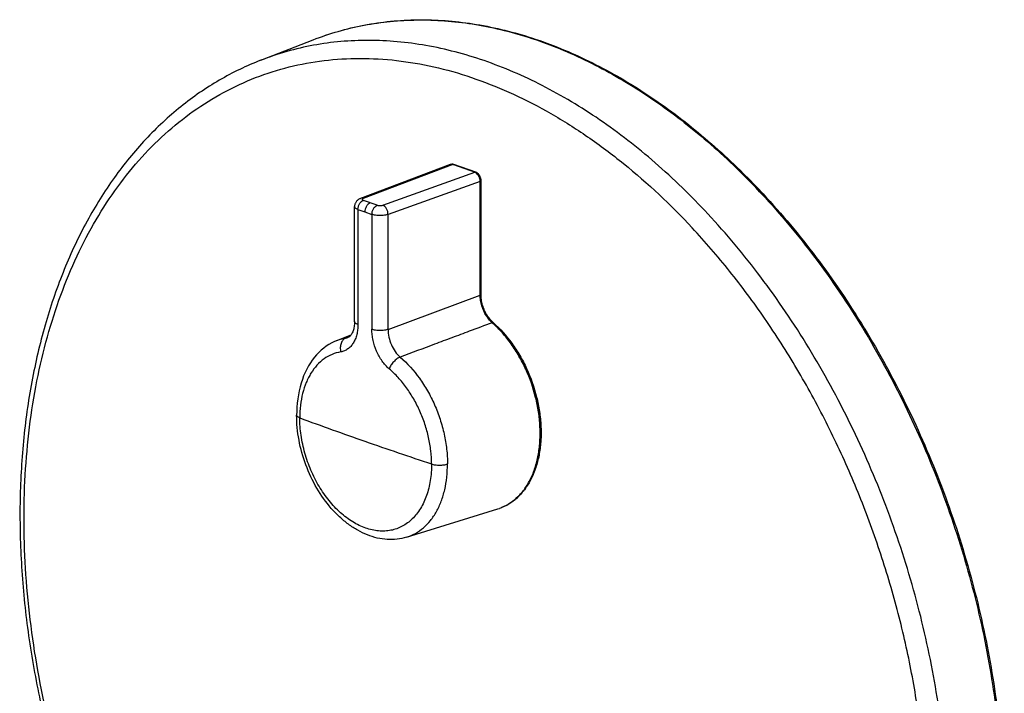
# Model space of a CAD drawing. Header units: millimetres. Extents: x -123 to 288, y 11 to 561.
# Tile 2 of 4: x -115 to 13, y 145 to 232. Entities that reach past the tile are written whole.
import ezdxf

# ---------------------------------------------------------------- set-up
doc = ezdxf.new("R2010")
doc.units = ezdxf.units.MM
doc.header["$LTSCALE"] = 23.1
doc.layers.get('0').update_dxf_attribs({"linetype": 'CONTINUOUS'})

msp = doc.modelspace()

# ---------------------------------------------------------------- linework, layer by layer
at = {"color": 7, "linetype": 'CONTINUOUS'}
for p, q in [((-83.59, 226.75), (-76.8, 229.4)), ((-58.7, 213.25), (-58.73, 213.25)), ((-58.64, 213.24), (-58.7, 213.25)), ((-58.59, 213.23), (-58.64, 213.24)), ((-59.02, 213.2), (-70.66, 208.81)), ((-58.94, 213.23), (-58.99, 213.21)), ((-55.85, 212.21), (-58.68, 213.2)), ((-58.55, 213.21), (-58.59, 213.23)), ((-55.73, 212.23), (-58.55, 213.21)), ((-55.68, 212.21), (-55.73, 212.23)), ((-55.15, 196.27), (-55.15, 211.03)), ((-55.03, 196.34), (-55.03, 211.1)), ((-71.44, 192.83), (-71.44, 207.75)), ((-71, 207.38), (-70.1, 207.06)), ((-70.1, 207.06), (-69.19, 206.75)), ((-55.03, 196.24), (-55.03, 196.34)), ((-54.25, 193.64), (-54.31, 193.74)), ((-54.04, 193.35), (-54.1, 193.43)), ((-54.03, 193.34), (-54.03, 193.34)), ((-53.55, 192.69), (-53.59, 192.68)), ((-73.72, 190.38), (-71.9, 191.09)), ((-72.29, 190.78), (-72.29, 190.78)), ((-78.95, 180.69), (-78.95, 180.69)), ((-52.85, 168.53), (-52.64, 168.59)), ((-64.69, 164.85), (-52.85, 168.53))]:
    msp.add_line(p, q, dxfattribs=at)
at = {"color": 9, "linetype": 'CONTINUOUS'}
for p, q in [((-58.68, 213.2), (-70.31, 208.81)), ((-67.79, 207.93), (-55.85, 212.21)), ((-58.68, 213.2), (-58.63, 213.21)), ((-58.63, 213.21), (-55.81, 212.22)), ((-55.76, 212.23), (-58.58, 213.22)), ((-55.81, 212.22), (-55.85, 212.21)), ((-55.15, 211.03), (-67.09, 206.75)), ((-55.15, 211.03), (-55.1, 211.04)), ((-55.1, 211.04), (-55.1, 196.28)), ((-55.06, 196.31), (-55.06, 211.06)), ((-68.5, 207.93), (-70.3, 208.56)), ((-71, 207.38), (-71, 192.46)), ((-69.19, 206.75), (-69.19, 191.83)), ((-67.09, 191.82), (-67.09, 206.75)), ((-67.09, 191.82), (-55.15, 196.27)), ((-55.1, 196.28), (-55.15, 196.27)), ((-72.58, 190.7), (-72.11, 190.88))]:
    msp.add_line(p, q, dxfattribs=at)
at = {"color": 7, "linetype": 'CONTINUOUS'}
for points in [[(-55.03, 211.1), (-55.04, 211.19), (-55.04, 211.27), (-55.06, 211.35), (-55.07, 211.43), (-55.1, 211.5), (-55.13, 211.58), (-55.16, 211.66), (-55.2, 211.73), (-55.24, 211.8), (-55.28, 211.87), (-55.33, 211.93), (-55.38, 211.99), (-55.44, 212.05), (-55.5, 212.1), (-55.56, 212.14), (-55.62, 212.18), (-55.68, 212.21)], [(-70.66, 208.81), (-70.73, 208.78), (-70.8, 208.75), (-70.87, 208.71), (-70.94, 208.67), (-71.01, 208.62), (-71.07, 208.56), (-71.13, 208.5), (-71.19, 208.44), (-71.24, 208.37), (-71.29, 208.3), (-71.33, 208.22), (-71.37, 208.14), (-71.39, 208.06), (-71.41, 207.98), (-71.43, 207.9), (-71.44, 207.82), (-71.44, 207.75)], [(-54.31, 193.74), (-54.4, 193.9), (-54.48, 194.07), (-54.57, 194.24), (-54.64, 194.42), (-54.71, 194.6), (-54.77, 194.78), (-54.83, 194.96), (-54.88, 195.14), (-54.92, 195.33), (-54.96, 195.51), (-54.99, 195.7), (-55.01, 195.88), (-55.02, 196.06), (-55.03, 196.24)], [(-71.44, 192.83), (-71.44, 192.68), (-71.45, 192.51), (-71.47, 192.34), (-71.49, 192.18), (-71.52, 192.03), (-71.55, 191.88), (-71.59, 191.74), (-71.63, 191.61), (-71.68, 191.49), (-71.73, 191.38), (-71.78, 191.28), (-71.84, 191.18), (-71.9, 191.1), (-71.96, 191.02), (-72.02, 190.96), (-72.08, 190.9), (-72.14, 190.86), (-72.2, 190.82), (-72.26, 190.79), (-72.29, 190.78)], [(-54.1, 193.43), (-54.12, 193.46), (-54.14, 193.48), (-54.15, 193.5), (-54.16, 193.51), (-54.17, 193.53), (-54.18, 193.54), (-54.19, 193.56), (-54.2, 193.58), (-54.22, 193.6), (-54.23, 193.61), (-54.24, 193.63), (-54.25, 193.64)], [(-54.03, 193.34), (-54.03, 193.34), (-54.04, 193.35)], [(-73.7, 190.38), (-74.04, 190.24), (-74.4, 190.07), (-74.76, 189.86), (-75.1, 189.64), (-75.44, 189.39), (-75.76, 189.13), (-76.07, 188.84), (-76.37, 188.53), (-76.65, 188.2), (-76.92, 187.84), (-77.17, 187.47), (-77.41, 187.08), (-77.64, 186.67), (-77.85, 186.24), (-78.04, 185.79), (-78.21, 185.33), (-78.37, 184.85), (-78.51, 184.35), (-78.63, 183.85), (-78.73, 183.33), (-78.81, 182.8), (-78.87, 182.26), (-78.92, 181.72), (-78.94, 181.17), (-78.95, 180.69)]]:
    msp.add_lwpolyline(points, dxfattribs=at)
at = {"color": 9, "linetype": 'CONTINUOUS'}
for centre, radius, start, end in [((-58.76, 212.76), 0.494, 86.0634, 86.894), ((-58.76, 212.74), 0.507, 82.2554, 86.0491), ((-58.76, 212.73), 0.522, 81.4893, 82.2686), ((-58.77, 212.7), 0.548, 76.0856, 81.4507), ((-58.82, 212.8), 0.442, 101.218, 106.6302), ((-58.78, 212.66), 0.597, 70.6574, 76.0807), ((-55.76, 212.06), 0.175, 103.8342, 106.8887), ((-55.76, 212.09), 0.144, 87.5046, 94.4215), ((-55.97, 211.63), 0.64, 68.0709, 70.6934), ((-56.32, 211.06), 1.26, 0.0153, 3.3106), ((-88.1, 144.77), 94.87, 42.952, 44.7205), ((-53.51, 194.13), 0.912, 212.0034, 213.7981), ((-71.59, 184.93), 5.85, 99.7573, 111.2247), ((-72.84, 192.18), 1.51, 279.8064, 291.3519), ((123.66, 730.65), 586.29, 249.82529, 250.70146), ((134.88, 762.81), 620.35, 250.70529, 251.54913)]:
    msp.add_arc(centre, radius, start, end, dxfattribs=at)
at = {"color": 7, "linetype": 'CONTINUOUS'}
for centre, radius, start, end in [((-58.86, 212.79), 0.439, 106.6757, 110.6616), ((-58.86, 212.78), 0.45, 94.5458, 106.6054), ((-58.77, 212.64), 0.608, 103.3311, 106.641), ((-58.86, 212.68), 0.55, 76.8676, 81.9713), ((-58.87, 212.63), 0.6, 70.6256, 76.8471), ((-87.78, 144.87), 94.72, 42.9514, 44.8153), ((-50.32, 196.15), 4.78, 212.4874, 212.7895), ((-50.47, 196.04), 4.59, 212.7518, 217.2345), ((-50.26, 196.17), 4.79, 212.3377, 212.76), ((-50.38, 196.09), 4.66, 212.7493, 216.9998), ((-50.55, 195.96), 4.44, 217.0358, 217.7134), ((-62.86, 182.12), 14.05, 48.2804, 48.736), ((-62.85, 182.11), 14.1, 48.3236, 48.6905), ((-51.01, 195.44), 3.68, 226.8868, 227.2326), ((-51.06, 195.38), 3.6, 227.2286, 228.6433), ((-54.67, 174.39), 6.13, 289.2701, 289.6844), ((-54.67, 174.39), 6.14, 289.685, 292.0303), ((-54.67, 174.4), 6.15, 292.03, 292.7193)]:
    msp.add_arc(centre, radius, start, end, dxfattribs=at)
for points, knots in [([(-76.8, 229.4), (-75.73, 229.82), (-73.56, 230.55), (-70.2, 231.36), (-66.75, 231.86), (-63.24, 232.05), (-59.68, 231.94), (-54.81, 231.38), (-48.64, 229.9), (-41.32, 226.96), (-34.11, 222.9), (-27.1, 217.76), (-22.73, 213.77), (-20.59, 211.62)], [0, 0, 0, 0, 0.055057, 0.110268, 0.165877, 0.222119, 0.279211, 0.337349, 0.457336, 0.583221, 0.715588, 0.854591, 1, 1, 1, 1]), ([(-83.59, 226.75), (-84.51, 226.39), (-86.35, 225.6), (-89, 224.19), (-91.56, 222.57), (-94.84, 220.12), (-98.68, 216.54), (-102.75, 211.54), (-106.28, 205.86), (-109.23, 199.57), (-111.59, 192.74), (-113.33, 185.43), (-114.45, 177.73), (-114.92, 169.71), (-114.75, 161.46), (-113.95, 153.05), (-112.51, 144.59), (-109.77, 133.33), (-106.84, 125.08), (-104.52, 119.75)], [0, 0, 0, 0, 0.024831, 0.049769, 0.074882, 0.10024, 0.151909, 0.205256, 0.26063, 0.318264, 0.378275, 0.440672, 0.505367, 0.572182, 0.640866, 0.711111, 0.782557, 0.854814, 1, 1, 1, 1]), ([(-58.79, 213.23), (-58.79, 213.23), (-58.83, 213.23), (-58.87, 213.23), (-58.89, 213.23)], [0, 0, 0, 0, 0.254587, 1, 1, 1, 1]), ([(-55.69, 212.13), (-55.7, 212.14), (-55.75, 212.17), (-55.81, 212.2), (-55.85, 212.21)], [0, 0, 0, 0, 0.2596, 1, 1, 1, 1]), ([(-55.15, 211.03), (-55.15, 211.13), (-55.17, 211.35), (-55.29, 211.66), (-55.46, 211.93), (-55.61, 212.07), (-55.69, 212.13)], [0, 0, 0, 0, 0.254428, 0.51619, 0.769269, 1, 1, 1, 1]), ([(-69.4, 208.24), (-69.5, 208.21), (-69.69, 208.08), (-69.91, 207.79), (-70.06, 207.44), (-70.1, 207.19), (-70.1, 207.06)], [0, 0, 0, 0, 0.219312, 0.47052, 0.738052, 1, 1, 1, 1]), ([(-18.46, 209.4), (-16.02, 206.78), (-11.35, 201.18), (-5.15, 192), (0.28, 182.04), (4.84, 171.5), (8.44, 160.56), (11.02, 149.41), (12.54, 138.27), (12.96, 127.33), (12.27, 116.8), (10.49, 106.86), (7.63, 97.68), (4.36, 90.72), (1.24, 85.73), (-1.3, 82.33), (-4.05, 79.24), (-7.01, 76.48), (-10.16, 74.06), (-13.49, 71.98), (-16.97, 70.27), (-19.4, 69.38), (-20.62, 69)], [0, 0, 0, 0, 0.066454, 0.135138, 0.205447, 0.276695, 0.348157, 0.419098, 0.488804, 0.556621, 0.621983, 0.684454, 0.743763, 0.799851, 0.826756, 0.852949, 0.878497, 0.903483, 0.928006, 0.952182, 0.976136, 1, 1, 1, 1]), ([(-54.35, 193.58), (-54.61, 193.98), (-54.9, 194.64), (-55.11, 195.57), (-55.15, 196.04), (-55.15, 196.27)], [0, 0, 0, 0, 0.503564, 0.755758, 1, 1, 1, 1]), ([(-55.1, 196.28), (-55.1, 196.05), (-55.07, 195.59), (-54.86, 194.66), (-54.57, 194), (-54.31, 193.6)], [0, 0, 0, 0, 0.244185, 0.496326, 1, 1, 1, 1]), ([(-53.59, 192.68), (-53.64, 192.72), (-53.83, 192.9), (-54.01, 193.1), (-54.13, 193.26)], [0, 0, 0, 0, 0.242707, 1, 1, 1, 1]), ([(-54.06, 193.25), (-54.02, 193.2), (-53.87, 193), (-53.69, 192.82), (-53.55, 192.69)], [0, 0, 0, 0, 0.256912, 1, 1, 1, 1]), ([(-53.52, 192.76), (-53.56, 192.8), (-53.75, 192.98), (-53.91, 193.18), (-54.03, 193.34)], [0, 0, 0, 0, 0.242313, 1, 1, 1, 1]), ([(-52.3, 168.73), (-51.9, 168.89), (-51.12, 169.32), (-50.09, 170.2), (-49.21, 171.3), (-48.48, 172.6), (-47.93, 174.08), (-47.55, 175.7), (-47.36, 177.44), (-47.36, 179.26), (-47.56, 181.12), (-48.06, 183.64), (-48.91, 186.08), (-50.09, 188.36), (-51.1, 189.94), (-52.23, 191.37), (-53.07, 192.22), (-53.51, 192.6)], [0, 0, 0, 0, 0.047415, 0.096259, 0.147435, 0.201566, 0.258971, 0.319687, 0.383508, 0.450036, 0.518722, 0.588906, 0.730666, 0.800864, 0.86957, 0.936126, 1, 1, 1, 1]), ([(-53.48, 192.63), (-53.04, 192.24), (-52.2, 191.39), (-51.06, 189.96), (-50.04, 188.37), (-48.86, 186.07), (-48, 183.61), (-47.51, 181.08), (-47.32, 179.2), (-47.33, 177.37), (-47.52, 175.63), (-47.91, 174), (-48.48, 172.53), (-49.22, 171.23), (-50.13, 170.14), (-51.17, 169.27), (-51.96, 168.86), (-52.37, 168.7)], [0, 0, 0, 0, 0.063928, 0.130571, 0.199383, 0.269694, 0.411655, 0.481907, 0.550625, 0.617144, 0.680913, 0.741533, 0.798811, 0.852801, 0.903845, 0.952598, 1, 1, 1, 1]), ([(-53.44, 192.68), (-52.54, 191.89), (-51.32, 190.51), (-49.98, 188.44), (-48.79, 186.15), (-47.93, 183.69), (-47.43, 181.17), (-47.24, 179.29), (-47.24, 177.46), (-47.44, 175.71), (-47.83, 174.08), (-48.41, 172.59), (-49.16, 171.28), (-50.08, 170.17), (-51.15, 169.29), (-51.95, 168.86), (-52.37, 168.7)], [0, 0, 0, 0, 0.129784, 0.198218, 0.268131, 0.409321, 0.479238, 0.54768, 0.614004, 0.677686, 0.738362, 0.79587, 0.850296, 0.901998, 0.951609, 1, 1, 1, 1]), ([(-64.69, 164.85), (-65.09, 164.73), (-65.93, 164.55), (-67.21, 164.52), (-68.51, 164.71), (-69.8, 165.12), (-71.06, 165.72), (-72.26, 166.51), (-73.41, 167.47), (-74.86, 168.98), (-76.43, 171.2), (-77.84, 174.2), (-78.73, 177.41), (-78.95, 179.61), (-78.95, 180.69)], [0, 0, 0, 0, 0.052172, 0.104942, 0.158799, 0.214199, 0.27151, 0.330974, 0.392677, 0.456545, 0.589641, 0.727362, 0.865565, 1, 1, 1, 1])]:
    msp.add_open_spline(points, degree=3, knots=knots, dxfattribs=at)
at = {"color": 9, "linetype": 'CONTINUOUS'}
for points, knots in [([(-76.8, 229.4), (-75.74, 229.82), (-73.57, 230.55), (-70.23, 231.35), (-66.8, 231.84), (-63.3, 232.03), (-59.74, 231.92), (-54.89, 231.36), (-48.73, 229.87), (-41.42, 226.92), (-34.21, 222.84), (-27.2, 217.69), (-22.82, 213.68), (-20.69, 211.52)], [0, 0, 0, 0, 0.05485, 0.10986, 0.165282, 0.22136, 0.278317, 0.336354, 0.456253, 0.582206, 0.71479, 0.85414, 1, 1, 1, 1]), ([(-25.63, 206.82), (-27.79, 209.15), (-32.26, 213.49), (-39.44, 219.1), (-46.88, 223.57), (-54.45, 226.84), (-60.84, 228.53), (-65.88, 229.21), (-69.58, 229.38), (-73.21, 229.23), (-76.77, 228.75), (-80.24, 227.94), (-82.49, 227.18), (-83.59, 226.75)], [0, 0, 0, 0, 0.146575, 0.286568, 0.419612, 0.545758, 0.665535, 0.723396, 0.780105, 0.835874, 0.890938, 0.945557, 1, 1, 1, 1]), ([(-104.34, 120.48), (-106.16, 124.7), (-109.32, 133.31), (-112.59, 146.56), (-114.03, 157.7), (-114.37, 166.48), (-114.22, 172.87), (-113.66, 179.09), (-112.71, 185.08), (-111.36, 190.81), (-109.62, 196.24), (-107.52, 201.32), (-105.05, 206.04), (-102.24, 210.34), (-99.11, 214.21), (-95.67, 217.61), (-91.95, 220.52), (-87.97, 222.92), (-83.77, 224.78), (-79.37, 226.11), (-74.81, 226.87), (-70.12, 227.08), (-65.34, 226.73), (-60.48, 225.83), (-55.61, 224.37), (-50.73, 222.38), (-45.89, 219.87), (-41.13, 216.85), (-34.81, 212.12), (-30.42, 207.97), (-27.65, 205)], [0, 0, 0, 0, 0.076376, 0.15232, 0.226677, 0.262945, 0.298438, 0.333055, 0.366714, 0.399352, 0.430929, 0.461434, 0.490883, 0.519328, 0.546852, 0.573577, 0.599656, 0.625275, 0.65064, 0.675972, 0.701495, 0.72742, 0.75394, 0.781218, 0.809384, 0.838535, 0.86873, 0.899995, 0.932328, 1, 1, 1, 1]), ([(-58.74, 213.24), (-58.76, 213.24), (-58.81, 213.25), (-58.86, 213.24), (-58.9, 213.24)], [0, 0, 0, 0, 0.256374, 1, 1, 1, 1]), ([(-58.63, 213.21), (-58.64, 213.22), (-58.68, 213.23), (-58.71, 213.24), (-58.74, 213.24)], [0, 0, 0, 0, 0.255796, 1, 1, 1, 1]), ([(-58.63, 213.21), (-58.63, 213.21), (-58.61, 213.22), (-58.59, 213.22), (-58.58, 213.22)], [0, 0, 0, 0, 0.258516, 1, 1, 1, 1]), ([(-55.81, 212.22), (-55.8, 212.22), (-55.78, 212.21), (-55.76, 212.2), (-55.74, 212.2)], [0, 0, 0, 0, 0.246144, 1, 1, 1, 1]), ([(-55.74, 212.2), (-55.73, 212.19), (-55.7, 212.18), (-55.67, 212.16), (-55.65, 212.14)], [0, 0, 0, 0, 0.244641, 1, 1, 1, 1]), ([(-55.65, 212.18), (-55.66, 212.19), (-55.68, 212.2), (-55.71, 212.21), (-55.73, 212.22)], [0, 0, 0, 0, 0.254728, 1, 1, 1, 1]), ([(-55.06, 211.14), (-55.07, 211.24), (-55.11, 211.46), (-55.23, 211.76), (-55.41, 212.01), (-55.57, 212.14), (-55.65, 212.18)], [0, 0, 0, 0, 0.259724, 0.52308, 0.774032, 1, 1, 1, 1]), ([(-55.65, 212.14), (-55.56, 212.09), (-55.41, 211.94), (-55.24, 211.68), (-55.13, 211.37), (-55.1, 211.15), (-55.1, 211.04)], [0, 0, 0, 0, 0.230743, 0.483821, 0.745579, 1, 1, 1, 1]), ([(-55.1, 211.04), (-55.1, 211.04), (-55.09, 211.05), (-55.07, 211.06), (-55.06, 211.06)], [0, 0, 0, 0, 0.273675, 1, 1, 1, 1]), ([(-55.06, 211.06), (-55.06, 211.07), (-55.04, 211.08), (-55.03, 211.09), (-55.03, 211.1)], [0, 0, 0, 0, 0.310496, 1, 1, 1, 1]), ([(-18.66, 209.41), (-16.22, 206.79), (-11.55, 201.18), (-5.34, 191.99), (0.09, 182.03), (4.66, 171.47), (8.27, 160.51), (10.86, 149.35), (12.38, 138.2), (12.8, 127.25), (12.12, 116.71), (10.34, 106.77), (7.5, 97.6), (4.23, 90.65), (1.12, 85.66), (-1.41, 82.27), (-4.15, 79.2), (-7.09, 76.44), (-10.22, 74.03), (-13.53, 71.97), (-17, 70.27), (-19.4, 69.38), (-20.62, 69)], [0, 0, 0, 0, 0.066521, 0.135296, 0.205712, 0.277078, 0.34866, 0.419719, 0.489534, 0.557443, 0.622872, 0.685375, 0.744672, 0.800692, 0.82754, 0.85366, 0.879119, 0.904, 0.928406, 0.952455, 0.976274, 1, 1, 1, 1]), ([(-71, 207.38), (-71, 207.51), (-70.96, 207.76), (-70.82, 208.11), (-70.6, 208.4), (-70.4, 208.53), (-70.3, 208.56)], [0, 0, 0, 0, 0.261818, 0.529248, 0.78048, 1, 1, 1, 1]), ([(-70.31, 208.81), (-70.36, 208.83), (-70.48, 208.85), (-70.6, 208.84), (-70.65, 208.82)], [0, 0, 0, 0, 0.516395, 1, 1, 1, 1]), ([(-70.31, 208.81), (-70.33, 208.81), (-70.37, 208.79), (-70.41, 208.76), (-70.44, 208.72), (-70.45, 208.68), (-70.44, 208.65), (-70.41, 208.61), (-70.36, 208.58), (-70.32, 208.57), (-70.3, 208.56)], [0, 0, 0, 0, 0.165426, 0.301046, 0.408355, 0.497268, 0.586933, 0.69603, 0.833774, 1, 1, 1, 1]), ([(-71, 207.38), (-71.07, 207.4), (-71.18, 207.45), (-71.3, 207.53), (-71.38, 207.6), (-71.41, 207.65), (-71.43, 207.7), (-71.44, 207.74), (-71.44, 207.75)], [0, 0, 0, 0, 0.333355, 0.606023, 0.720429, 0.822006, 0.913722, 1, 1, 1, 1]), ([(-69.19, 206.75), (-69.19, 206.87), (-69.15, 207.13), (-69.01, 207.48), (-68.79, 207.76), (-68.59, 207.89), (-68.5, 207.93)], [0, 0, 0, 0, 0.262098, 0.529734, 0.78091, 1, 1, 1, 1]), ([(-68.5, 207.93), (-68.45, 207.91), (-68.33, 207.89), (-68.15, 207.87), (-67.96, 207.89), (-67.85, 207.91), (-67.79, 207.93)], [0, 0, 0, 0, 0.231433, 0.497917, 0.765674, 1, 1, 1, 1]), ([(-67.09, 206.75), (-67.09, 206.88), (-67.13, 207.13), (-67.26, 207.43), (-67.4, 207.64), (-67.55, 207.8), (-67.69, 207.9), (-67.79, 207.93)], [0, 0, 0, 0, 0.262364, 0.530625, 0.659856, 0.782418, 1, 1, 1, 1]), ([(-67.09, 206.75), (-67.16, 206.72), (-67.32, 206.68), (-67.67, 206.61), (-68.14, 206.58), (-68.61, 206.61), (-68.96, 206.68), (-69.12, 206.72), (-69.19, 206.75)], [0, 0, 0, 0, 0.110739, 0.233773, 0.501111, 0.767861, 0.890194, 1, 1, 1, 1]), ([(-27.58, 66.83), (-26.37, 67.21), (-23.97, 68.1), (-20.51, 69.79), (-17.21, 71.85), (-14.09, 74.25), (-11.16, 77), (-8.42, 80.07), (-5.9, 83.45), (-2.8, 88.41), (0.45, 95.35), (3.29, 104.49), (5.06, 114.4), (5.74, 124.91), (5.32, 135.83), (3.8, 146.95), (1.22, 158.07), (-2.38, 169), (-6.93, 179.52), (-12.35, 189.46), (-18.54, 198.62), (-23.2, 204.21), (-25.63, 206.82)], [0, 0, 0, 0, 0.023726, 0.047545, 0.071594, 0.096, 0.120881, 0.14634, 0.17246, 0.199308, 0.255328, 0.314625, 0.377128, 0.442557, 0.510466, 0.580281, 0.65134, 0.722922, 0.794288, 0.864704, 0.933479, 1, 1, 1, 1]), ([(-81.97, 86.56), (-80.31, 84.87), (-76.9, 81.68), (-71.51, 77.42), (-66.84, 74.38), (-63.05, 72.29), (-59.32, 70.49), (-54.62, 68.66), (-48.93, 67.17), (-43.3, 66.44), (-37.78, 66.47), (-32.42, 67.27), (-27.28, 68.82), (-22.42, 71.11), (-17.87, 74.12), (-13.69, 77.82), (-9.92, 82.16), (-6.58, 87.11), (-3.71, 92.62), (-1.33, 98.63), (0.54, 105.09), (1.88, 111.93), (2.68, 119.11), (2.93, 126.53), (2.63, 134.15), (1.78, 141.88), (0.4, 149.66), (-1.51, 157.41), (-3.93, 165.06), (-6.83, 172.54), (-10.19, 179.78), (-13.98, 186.71), (-18.16, 193.26), (-22.69, 199.38), (-25.97, 203.19), (-27.65, 205)], [0, 0, 0, 0, 0.032987, 0.064821, 0.095448, 0.110309, 0.124868, 0.153096, 0.180231, 0.206415, 0.231843, 0.25676, 0.281442, 0.306184, 0.331277, 0.356987, 0.383538, 0.411105, 0.439807, 0.469712, 0.500835, 0.533147, 0.566581, 0.601034, 0.636377, 0.672457, 0.709105, 0.746136, 0.78336, 0.820579, 0.857598, 0.894226, 0.930278, 0.965587, 1, 1, 1, 1]), ([(-55.08, 196.29), (-55.08, 196.29), (-55.09, 196.29), (-55.1, 196.29), (-55.1, 196.28)], [0, 0, 0, 0, 0.239168, 1, 1, 1, 1]), ([(-55.06, 196.31), (-55.06, 196.3), (-55.07, 196.3), (-55.08, 196.3), (-55.08, 196.29)], [0, 0, 0, 0, 0.237276, 1, 1, 1, 1]), ([(-55.03, 196.34), (-55.03, 196.34), (-55.04, 196.32), (-55.05, 196.31), (-55.06, 196.31)], [0, 0, 0, 0, 0.208369, 1, 1, 1, 1]), ([(-54.29, 193.65), (-54.54, 194.05), (-54.92, 194.91), (-55.06, 195.85), (-55.06, 196.31)], [0, 0, 0, 0, 0.504595, 1, 1, 1, 1]), ([(-71, 192.46), (-71.07, 192.48), (-71.18, 192.53), (-71.3, 192.61), (-71.38, 192.68), (-71.41, 192.73), (-71.43, 192.78), (-71.44, 192.81), (-71.44, 192.83)], [0, 0, 0, 0, 0.333291, 0.607092, 0.721554, 0.822905, 0.91424, 1, 1, 1, 1]), ([(-54.25, 193.64), (-54.25, 193.65), (-54.27, 193.65), (-54.28, 193.65), (-54.29, 193.65)], [0, 0, 0, 0, 0.378453, 1, 1, 1, 1]), ([(-54.03, 193.34), (-54.05, 193.36), (-54.09, 193.41), (-54.17, 193.5), (-54.24, 193.57), (-54.27, 193.63)], [0, 0, 0, 0, 0.236317, 0.489562, 1, 1, 1, 1]), ([(-71, 192.46), (-71, 192.23), (-71.03, 191.79), (-71.14, 191.15), (-71.33, 190.56), (-71.59, 190.04), (-71.92, 189.61), (-72.31, 189.26), (-72.75, 189.02), (-73.07, 188.92), (-73.23, 188.9)], [0, 0, 0, 0, 0.149914, 0.292511, 0.426971, 0.553165, 0.671703, 0.784063, 0.89253, 1, 1, 1, 1]), ([(-67.09, 191.82), (-67.16, 191.8), (-67.32, 191.75), (-67.67, 191.69), (-68.14, 191.66), (-68.61, 191.69), (-68.96, 191.76), (-69.12, 191.8), (-69.19, 191.83)], [0, 0, 0, 0, 0.110428, 0.233582, 0.500916, 0.767765, 0.890335, 1, 1, 1, 1]), ([(-66.94, 186.69), (-67.28, 186.99), (-67.92, 187.7), (-68.62, 188.97), (-69, 190.14), (-69.16, 191.11), (-69.19, 191.59), (-69.19, 191.83)], [0, 0, 0, 0, 0.237535, 0.491116, 0.749354, 0.876413, 1, 1, 1, 1]), ([(-67.08, 191.82), (-67.09, 191.49), (-67.01, 190.8), (-66.7, 189.82), (-66.21, 188.93), (-65.77, 188.43), (-65.53, 188.23)], [0, 0, 0, 0, 0.250546, 0.508714, 0.762232, 1, 1, 1, 1]), ([(-53.59, 192.68), (-54.59, 192.31), (-56.33, 191.66), (-58.81, 190.73), (-61.8, 189.62), (-64.03, 188.78), (-65.53, 188.23)], [0, 0, 0, 0, 0.250018, 0.437514, 0.624982, 1, 1, 1, 1]), ([(-53.44, 192.68), (-53.45, 192.69), (-53.49, 192.71), (-53.53, 192.7), (-53.55, 192.69)], [0, 0, 0, 0, 0.440215, 1, 1, 1, 1]), ([(-72.58, 190.7), (-72.65, 190.67), (-72.78, 190.6), (-72.95, 190.44), (-73.1, 190.24), (-73.24, 189.92), (-73.32, 189.46), (-73.28, 189.08), (-73.23, 188.9)], [0, 0, 0, 0, 0.106382, 0.217839, 0.335377, 0.459421, 0.723854, 1, 1, 1, 1]), ([(-73.23, 188.9), (-73.62, 188.83), (-74.38, 188.61), (-75.43, 188.02), (-76.36, 187.19), (-77, 186.33), (-77.43, 185.55), (-77.83, 184.68), (-78.21, 183.49), (-78.48, 181.95), (-78.54, 180.88), (-78.54, 180.33)], [0, 0, 0, 0, 0.107552, 0.216012, 0.328035, 0.446124, 0.508087, 0.572141, 0.706665, 0.849739, 1, 1, 1, 1]), ([(-65.53, 188.23), (-65.6, 188.2), (-65.74, 188.13), (-66.04, 187.94), (-66.38, 187.62), (-66.67, 187.25), (-66.85, 186.93), (-66.91, 186.77), (-66.94, 186.69)], [0, 0, 0, 0, 0.108568, 0.228716, 0.490302, 0.757104, 0.883446, 1, 1, 1, 1]), ([(-65.53, 188.23), (-64.59, 187.42), (-63.32, 185.99), (-61.94, 183.84), (-61.04, 182.05), (-60.32, 180.17), (-59.79, 178.24), (-59.46, 176.29), (-59.39, 174.99), (-59.39, 174.35)], [0, 0, 0, 0, 0.237564, 0.363215, 0.491498, 0.620869, 0.749748, 0.876601, 1, 1, 1, 1]), ([(-61.45, 174.35), (-61.45, 174.92), (-61.52, 176.08), (-61.81, 177.81), (-62.29, 179.53), (-62.93, 181.21), (-63.74, 182.79), (-64.68, 184.25), (-65.74, 185.57), (-66.53, 186.34), (-66.94, 186.69)], [0, 0, 0, 0, 0.12318, 0.250093, 0.378944, 0.508208, 0.636398, 0.762062, 0.883769, 1, 1, 1, 1]), ([(-78.54, 180.33), (-78.6, 180.35), (-78.7, 180.4), (-78.84, 180.49), (-78.92, 180.57), (-78.95, 180.64), (-78.95, 180.68), (-78.95, 180.69)], [0, 0, 0, 0, 0.331998, 0.605162, 0.820894, 0.913126, 1, 1, 1, 1]), ([(-61.45, 174.35), (-61.45, 173.63), (-61.55, 172.24), (-62.03, 170.28), (-62.69, 168.83), (-63.37, 167.85), (-63.94, 167.22), (-64.56, 166.68), (-65.24, 166.25), (-65.96, 165.93), (-66.73, 165.72), (-67.52, 165.62), (-68.34, 165.64), (-69.17, 165.77), (-70.31, 166.1), (-71.74, 166.8), (-73.34, 168.02), (-74.81, 169.59), (-76.09, 171.45), (-77.15, 173.53), (-77.93, 175.75), (-78.42, 178.04), (-78.54, 179.58), (-78.54, 180.33)], [0, 0, 0, 0, 0.067728, 0.130924, 0.18922, 0.216665, 0.243099, 0.268709, 0.293729, 0.318436, 0.34313, 0.368109, 0.393654, 0.420004, 0.44735, 0.505426, 0.568401, 0.635937, 0.707126, 0.780672, 0.855053, 0.928672, 1, 1, 1, 1]), ([(-64.69, 164.85), (-64.29, 164.98), (-63.52, 165.31), (-62.47, 166.05), (-61.55, 167.01), (-60.77, 168.18), (-60.16, 169.53), (-59.71, 171.03), (-59.44, 172.65), (-59.39, 173.77), (-59.39, 174.35)], [0, 0, 0, 0, 0.106986, 0.216094, 0.329597, 0.449207, 0.575962, 0.710235, 0.851813, 1, 1, 1, 1]), ([(-61.45, 174.35), (-61.38, 174.32), (-61.22, 174.28), (-60.88, 174.22), (-60.42, 174.19), (-59.96, 174.22), (-59.62, 174.28), (-59.46, 174.32), (-59.39, 174.35)], [0, 0, 0, 0, 0.110643, 0.233548, 0.49978, 0.766128, 0.889173, 1, 1, 1, 1])]:
    msp.add_open_spline(points, degree=3, knots=knots, dxfattribs=at)
at = {"color": 7, "linetype": 'CONTINUOUS'}
msp.add_open_spline([(-58.91, 213.23), (-58.85, 213.25), (-58.79, 213.25), (-58.73, 213.25)], degree=3, dxfattribs=at)
at = {"color": 9, "linetype": 'CONTINUOUS'}
for points in [[(-58.58, 213.22), (-58.57, 213.22), (-58.56, 213.22), (-58.55, 213.21)], [(-55.77, 212.23), (-55.78, 212.23), (-55.79, 212.23), (-55.8, 212.23)], [(-55.73, 212.23), (-55.74, 212.23), (-55.75, 212.23), (-55.76, 212.23)]]:
    msp.add_open_spline(points, degree=3, dxfattribs=at)

doc.saveas('drawing.dxf')
